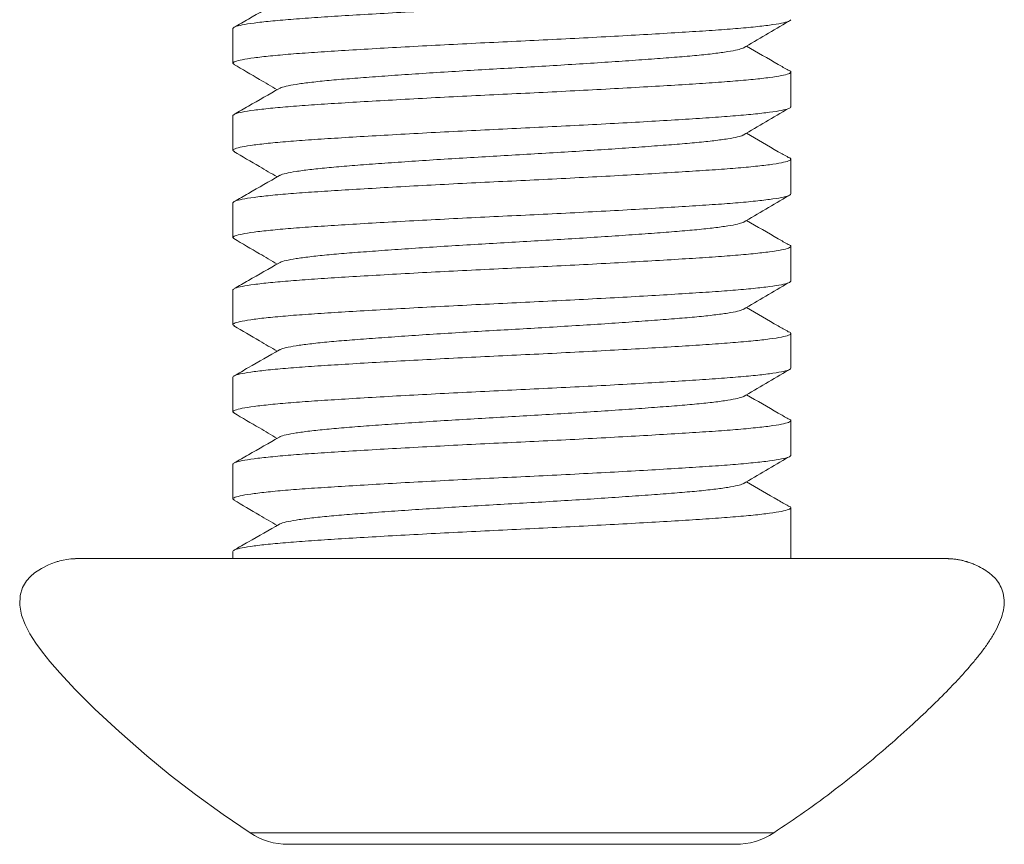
# Model space of a CAD drawing. Header units: millimetres. Extents: x 0 to 420, y 0 to 297.
# Tile 1 of 4: x 156 to 184, y 101 to 125. Entities that reach past the tile are written whole.
import ezdxf

# ---------------------------------------------------------------- set-up
doc = ezdxf.new("R2010")
doc.units = ezdxf.units.MM

msp = doc.modelspace()

# ---------------------------------------------------------------- linework, layer by layer
at = {"color": 7, "linetype": 'Continuous', "lineweight": 15}
for p, q in [((161.775, 124.32), (161.775, 123.323)), ((177.775, 122.073), (177.775, 123.07)), ((161.775, 121.82), (161.775, 120.823)), ((177.775, 119.573), (177.775, 120.57)), ((161.775, 119.32), (161.775, 118.323)), ((177.775, 117.073), (177.775, 118.07)), ((161.775, 116.82), (161.775, 115.823)), ((177.775, 114.573), (177.775, 115.57)), ((161.775, 114.32), (161.775, 113.323)), ((177.775, 112.073), (177.775, 113.07)), ((161.775, 111.82), (161.775, 110.823)), ((177.775, 109.573), (177.775, 110.57)), ((177.775, 109.573), (177.775, 109.116)), ((161.775, 109.32), (161.775, 109.116))]:
    msp.add_line(p, q, dxfattribs=at)
at = {"color": 7, "linetype": 'Continuous', "lineweight": 15, "flags": 128}
msp.add_lwpolyline([(157.256, 109.11), (157.131, 109.103), (157.014, 109.091), (156.903, 109.071), (156.813, 109.049), (156.764, 109.035), (156.738, 109.027), (156.712, 109.019), (156.685, 109.01), (156.587, 108.976), (156.49, 108.937), (156.282, 108.834), (156.083, 108.702), (155.97, 108.604), (155.853, 108.472), (155.744, 108.289), (155.672, 108.058), (155.661, 107.78), (155.716, 107.492), (155.816, 107.221), (155.953, 106.957), (156.121, 106.69), (156.311, 106.429), (156.521, 106.165), (156.809, 105.832), (157.248, 105.363), (157.82, 104.795), (158.517, 104.149), (159.305, 103.459), (159.978, 102.905), (160.704, 102.342), (161.496, 101.768), (162.267, 101.248), (162.267, 101.248)], dxfattribs=at)
at = {"color": 7, "linetype": 'Continuous', "lineweight": 15}
for centre, start, end in [((163.365, 102.917), 236.6968, 270.0004), ((176.186, 102.917), 269.9994, 303.3427)]:
    msp.add_arc(centre, 2, start, end, dxfattribs=at)
for points, knots in [([(161.775, 124.32), (161.788, 124.337), (161.814, 124.37), (162.025, 124.423), (162.362, 124.477), (162.832, 124.531), (163.416, 124.583), (164.103, 124.633), (164.884, 124.683), (165.756, 124.735), (166.705, 124.789), (167.708, 124.843), (168.737, 124.896), (169.775, 124.945), (170.814, 124.995), (171.843, 125.048), (172.846, 125.102), (173.795, 125.156), (174.666, 125.208), (175.448, 125.258), (176.135, 125.308), (176.719, 125.36), (177.188, 125.414), (177.527, 125.468), (177.733, 125.521), (177.788, 125.571), (177.774, 125.604), (177.704, 125.622), (177.701, 125.622)], [0, 0, 0, 0, 0.039386, 0.079459, 0.119885, 0.160311, 0.200384, 0.239771, 0.279157, 0.31923, 0.359656, 0.400082, 0.440155, 0.479541, 0.518927, 0.559001, 0.599427, 0.639852, 0.679926, 0.719312, 0.758698, 0.798771, 0.839197, 0.879623, 0.919696, 0.959083, 0.998469, 1, 1, 1, 1]), ([(163.111, 125.101), (162.814, 124.931), (162.382, 124.684), (161.95, 124.437), (161.816, 124.36)], [0, 0, 0, 0, 0.687757, 1, 1, 1, 1]), ([(177.775, 124.573), (177.763, 124.557), (177.737, 124.523), (177.526, 124.471), (177.188, 124.417), (176.719, 124.363), (176.135, 124.31), (175.448, 124.261), (174.666, 124.211), (173.795, 124.158), (172.846, 124.104), (171.843, 124.05), (170.814, 123.998), (169.775, 123.948), (168.737, 123.898), (167.708, 123.846), (166.705, 123.792), (165.756, 123.738), (164.884, 123.685), (164.103, 123.636), (163.416, 123.586), (162.832, 123.533), (162.363, 123.479), (162.022, 123.425), (161.824, 123.373), (161.75, 123.329), (161.799, 123.302), (161.818, 123.291)], [0, 0, 0, 0, 0.0400195, 0.080737, 0.1218129, 0.1628887, 0.2036063, 0.2436258, 0.2836453, 0.3243628, 0.3654387, 0.4065145, 0.4472321, 0.4872516, 0.527271, 0.5679886, 0.6090644, 0.6501403, 0.6908578, 0.7308773, 0.7708968, 0.8116144, 0.8526902, 0.8937661, 0.9344836, 0.9745031, 1, 1, 1, 1]), ([(176.408, 123.758), (176.624, 123.885), (177.056, 124.14), (177.489, 124.395), (177.705, 124.522)], [0, 0, 0, 0, 0.499968, 1, 1, 1, 1]), ([(176.404, 123.758), (176.359, 123.742), (176.265, 123.708), (175.981, 123.656), (175.59, 123.602), (175.1, 123.549), (174.525, 123.5), (173.871, 123.45), (173.141, 123.397), (172.346, 123.343), (171.507, 123.29), (170.645, 123.237), (169.775, 123.187), (168.906, 123.137), (168.044, 123.085), (167.204, 123.031), (166.41, 122.977), (165.68, 122.924), (165.025, 122.875), (164.45, 122.825), (163.961, 122.772), (163.567, 122.718), (163.29, 122.665), (163.143, 122.625), (163.124, 122.605), (163.12, 122.601)], [0, 0, 0, 0, 0.04143, 0.087082, 0.132735, 0.177989, 0.222465, 0.266941, 0.312195, 0.357847, 0.4035, 0.448754, 0.49323, 0.537706, 0.58296, 0.628612, 0.674265, 0.719518, 0.763995, 0.808471, 0.853724, 0.899377, 0.94503, 0.990283, 1, 1, 1, 1]), ([(177.702, 123.123), (177.607, 123.178), (177.206, 123.408), (176.807, 123.637), (176.501, 123.813)], [0, 0, 0, 0, 0.2370257, 1, 1, 1, 1]), ([(161.775, 121.82), (161.788, 121.837), (161.814, 121.87), (162.025, 121.923), (162.362, 121.977), (162.832, 122.031), (163.416, 122.083), (164.103, 122.133), (164.884, 122.183), (165.756, 122.235), (166.705, 122.289), (167.708, 122.343), (168.737, 122.396), (169.775, 122.445), (170.814, 122.495), (171.843, 122.548), (172.846, 122.602), (173.795, 122.656), (174.666, 122.708), (175.448, 122.758), (176.135, 122.808), (176.719, 122.86), (177.188, 122.914), (177.527, 122.968), (177.733, 123.021), (177.788, 123.071), (177.774, 123.104), (177.704, 123.122), (177.701, 123.122)], [0, 0, 0, 0, 0.0393862, 0.0794595, 0.1198853, 0.1603112, 0.2003844, 0.2397706, 0.2791568, 0.3192301, 0.3596559, 0.4000818, 0.440155, 0.4795413, 0.5189275, 0.5590007, 0.5994266, 0.6398524, 0.6799257, 0.7193119, 0.7586981, 0.7987713, 0.8391972, 0.8796231, 0.9196963, 0.9590825, 0.9984687, 1, 1, 1, 1]), ([(161.802, 123.292), (162.047, 123.148), (162.461, 122.905), (162.875, 122.662), (163.044, 122.563)], [0, 0, 0, 0, 0.591965, 1, 1, 1, 1]), ([(163.111, 122.601), (162.814, 122.431), (162.382, 122.184), (161.95, 121.937), (161.816, 121.86)], [0, 0, 0, 0, 0.687757, 1, 1, 1, 1]), ([(177.775, 122.073), (177.763, 122.057), (177.737, 122.023), (177.526, 121.971), (177.188, 121.917), (176.719, 121.863), (176.135, 121.81), (175.448, 121.761), (174.666, 121.711), (173.795, 121.658), (172.846, 121.604), (171.843, 121.55), (170.814, 121.498), (169.775, 121.448), (168.737, 121.398), (167.708, 121.346), (166.705, 121.292), (165.756, 121.238), (164.884, 121.185), (164.103, 121.136), (163.416, 121.086), (162.832, 121.033), (162.363, 120.979), (162.022, 120.925), (161.824, 120.873), (161.75, 120.829), (161.799, 120.802), (161.818, 120.791)], [0, 0, 0, 0, 0.040019, 0.080737, 0.121813, 0.162889, 0.203606, 0.243626, 0.283645, 0.324363, 0.365439, 0.406515, 0.447232, 0.487252, 0.527271, 0.567989, 0.609064, 0.65014, 0.690858, 0.730877, 0.770897, 0.811614, 0.85269, 0.893766, 0.934484, 0.974503, 1, 1, 1, 1]), ([(176.408, 121.258), (176.624, 121.385), (177.056, 121.64), (177.489, 121.895), (177.705, 122.022)], [0, 0, 0, 0, 0.499968, 1, 1, 1, 1]), ([(176.404, 121.258), (176.359, 121.242), (176.265, 121.208), (175.981, 121.156), (175.59, 121.102), (175.1, 121.049), (174.525, 121), (173.871, 120.95), (173.141, 120.897), (172.346, 120.843), (171.507, 120.79), (170.645, 120.737), (169.775, 120.687), (168.906, 120.637), (168.044, 120.585), (167.204, 120.531), (166.41, 120.477), (165.68, 120.424), (165.025, 120.375), (164.45, 120.325), (163.961, 120.272), (163.567, 120.218), (163.29, 120.165), (163.143, 120.125), (163.124, 120.105), (163.12, 120.101)], [0, 0, 0, 0, 0.04143, 0.087082, 0.132735, 0.177989, 0.222465, 0.266941, 0.312195, 0.357847, 0.4035, 0.448754, 0.49323, 0.537706, 0.58296, 0.628612, 0.674265, 0.719518, 0.763995, 0.808471, 0.853724, 0.899377, 0.94503, 0.990283, 1, 1, 1, 1]), ([(177.702, 120.623), (177.607, 120.678), (177.206, 120.908), (176.807, 121.137), (176.501, 121.313)], [0, 0, 0, 0, 0.237026, 1, 1, 1, 1]), ([(161.775, 119.32), (161.788, 119.337), (161.814, 119.37), (162.025, 119.423), (162.362, 119.477), (162.832, 119.531), (163.416, 119.583), (164.103, 119.633), (164.884, 119.683), (165.756, 119.735), (166.705, 119.789), (167.708, 119.843), (168.737, 119.896), (169.775, 119.945), (170.814, 119.995), (171.843, 120.048), (172.846, 120.102), (173.795, 120.156), (174.666, 120.208), (175.448, 120.258), (176.135, 120.308), (176.719, 120.36), (177.188, 120.414), (177.527, 120.468), (177.733, 120.521), (177.788, 120.571), (177.774, 120.604), (177.704, 120.622), (177.701, 120.622)], [0, 0, 0, 0, 0.0393862, 0.0794595, 0.1198853, 0.1603112, 0.2003844, 0.2397706, 0.2791568, 0.3192301, 0.3596559, 0.4000818, 0.440155, 0.4795413, 0.5189275, 0.5590007, 0.5994266, 0.6398524, 0.6799257, 0.7193119, 0.7586981, 0.7987713, 0.8391972, 0.8796231, 0.9196963, 0.9590825, 0.9984687, 1, 1, 1, 1]), ([(161.802, 120.792), (162.047, 120.648), (162.461, 120.405), (162.875, 120.162), (163.044, 120.063)], [0, 0, 0, 0, 0.591965, 1, 1, 1, 1]), ([(163.111, 120.101), (162.814, 119.931), (162.382, 119.684), (161.95, 119.437), (161.816, 119.36)], [0, 0, 0, 0, 0.687757, 1, 1, 1, 1]), ([(177.775, 119.573), (177.763, 119.557), (177.737, 119.523), (177.526, 119.471), (177.188, 119.417), (176.719, 119.363), (176.135, 119.31), (175.448, 119.261), (174.666, 119.211), (173.795, 119.158), (172.846, 119.104), (171.843, 119.05), (170.814, 118.998), (169.775, 118.948), (168.737, 118.898), (167.708, 118.846), (166.705, 118.792), (165.756, 118.738), (164.884, 118.685), (164.103, 118.636), (163.416, 118.586), (162.832, 118.533), (162.363, 118.479), (162.022, 118.425), (161.824, 118.373), (161.75, 118.329), (161.799, 118.302), (161.818, 118.291)], [0, 0, 0, 0, 0.0400195, 0.080737, 0.1218129, 0.1628887, 0.2036063, 0.2436258, 0.2836453, 0.3243628, 0.3654387, 0.4065145, 0.4472321, 0.4872516, 0.527271, 0.5679886, 0.6090644, 0.6501403, 0.6908578, 0.7308773, 0.7708968, 0.8116144, 0.8526902, 0.8937661, 0.9344836, 0.9745031, 1, 1, 1, 1]), ([(176.408, 118.758), (176.624, 118.885), (177.056, 119.14), (177.489, 119.395), (177.705, 119.522)], [0, 0, 0, 0, 0.499968, 1, 1, 1, 1]), ([(176.404, 118.758), (176.359, 118.742), (176.265, 118.708), (175.981, 118.656), (175.59, 118.602), (175.1, 118.549), (174.525, 118.5), (173.871, 118.45), (173.141, 118.397), (172.346, 118.343), (171.507, 118.29), (170.645, 118.237), (169.775, 118.187), (168.906, 118.137), (168.044, 118.085), (167.204, 118.031), (166.41, 117.977), (165.68, 117.924), (165.025, 117.875), (164.45, 117.825), (163.961, 117.772), (163.567, 117.718), (163.29, 117.665), (163.143, 117.625), (163.124, 117.605), (163.12, 117.601)], [0, 0, 0, 0, 0.04143, 0.087082, 0.132735, 0.177989, 0.222465, 0.266941, 0.312195, 0.357847, 0.4035, 0.448754, 0.49323, 0.537706, 0.58296, 0.628612, 0.674265, 0.719518, 0.763995, 0.808471, 0.853724, 0.899377, 0.94503, 0.990283, 1, 1, 1, 1]), ([(177.702, 118.123), (177.607, 118.178), (177.206, 118.408), (176.807, 118.637), (176.501, 118.813)], [0, 0, 0, 0, 0.2370257, 1, 1, 1, 1]), ([(161.775, 116.82), (161.788, 116.837), (161.814, 116.87), (162.025, 116.923), (162.362, 116.977), (162.832, 117.031), (163.416, 117.083), (164.103, 117.133), (164.884, 117.183), (165.756, 117.235), (166.705, 117.289), (167.708, 117.343), (168.737, 117.396), (169.775, 117.445), (170.814, 117.495), (171.843, 117.548), (172.846, 117.602), (173.795, 117.656), (174.666, 117.708), (175.448, 117.758), (176.135, 117.808), (176.719, 117.86), (177.188, 117.914), (177.527, 117.968), (177.733, 118.021), (177.788, 118.071), (177.774, 118.104), (177.704, 118.122), (177.701, 118.122)], [0, 0, 0, 0, 0.039386, 0.079459, 0.119885, 0.160311, 0.200384, 0.239771, 0.279157, 0.31923, 0.359656, 0.400082, 0.440155, 0.479541, 0.518927, 0.559001, 0.599427, 0.639852, 0.679926, 0.719312, 0.758698, 0.798771, 0.839197, 0.879623, 0.919696, 0.959083, 0.998469, 1, 1, 1, 1]), ([(161.802, 118.292), (162.047, 118.148), (162.461, 117.905), (162.875, 117.662), (163.044, 117.563)], [0, 0, 0, 0, 0.591965, 1, 1, 1, 1]), ([(163.111, 117.601), (162.814, 117.431), (162.382, 117.184), (161.95, 116.937), (161.816, 116.86)], [0, 0, 0, 0, 0.687757, 1, 1, 1, 1]), ([(177.775, 117.073), (177.763, 117.057), (177.737, 117.023), (177.526, 116.971), (177.188, 116.917), (176.719, 116.863), (176.135, 116.81), (175.448, 116.761), (174.666, 116.711), (173.795, 116.658), (172.846, 116.604), (171.843, 116.55), (170.814, 116.498), (169.775, 116.448), (168.737, 116.398), (167.708, 116.346), (166.705, 116.292), (165.756, 116.238), (164.884, 116.185), (164.103, 116.136), (163.416, 116.086), (162.832, 116.033), (162.363, 115.979), (162.022, 115.925), (161.824, 115.873), (161.75, 115.829), (161.799, 115.802), (161.818, 115.791)], [0, 0, 0, 0, 0.0400195, 0.080737, 0.1218129, 0.1628887, 0.2036063, 0.2436258, 0.2836453, 0.3243628, 0.3654387, 0.4065145, 0.4472321, 0.4872516, 0.527271, 0.5679886, 0.6090644, 0.6501403, 0.6908578, 0.7308773, 0.7708968, 0.8116144, 0.8526902, 0.8937661, 0.9344836, 0.9745031, 1, 1, 1, 1]), ([(176.408, 116.258), (176.624, 116.385), (177.056, 116.64), (177.489, 116.895), (177.705, 117.022)], [0, 0, 0, 0, 0.4999677, 1, 1, 1, 1]), ([(176.404, 116.258), (176.359, 116.242), (176.265, 116.208), (175.981, 116.156), (175.59, 116.102), (175.1, 116.049), (174.525, 116), (173.871, 115.95), (173.141, 115.897), (172.346, 115.843), (171.507, 115.79), (170.645, 115.737), (169.775, 115.687), (168.906, 115.637), (168.044, 115.585), (167.204, 115.531), (166.41, 115.477), (165.68, 115.424), (165.025, 115.375), (164.45, 115.325), (163.961, 115.272), (163.567, 115.218), (163.29, 115.165), (163.143, 115.125), (163.124, 115.105), (163.12, 115.101)], [0, 0, 0, 0, 0.04143, 0.087082, 0.132735, 0.177989, 0.222465, 0.266941, 0.312195, 0.357847, 0.4035, 0.448754, 0.49323, 0.537706, 0.58296, 0.628612, 0.674265, 0.719518, 0.763995, 0.808471, 0.853724, 0.899377, 0.94503, 0.990283, 1, 1, 1, 1]), ([(177.702, 115.623), (177.607, 115.678), (177.206, 115.908), (176.807, 116.137), (176.501, 116.313)], [0, 0, 0, 0, 0.237026, 1, 1, 1, 1]), ([(161.802, 115.792), (162.047, 115.648), (162.461, 115.405), (162.875, 115.162), (163.044, 115.063)], [0, 0, 0, 0, 0.591965, 1, 1, 1, 1]), ([(161.775, 114.32), (161.788, 114.337), (161.814, 114.37), (162.025, 114.423), (162.362, 114.477), (162.832, 114.531), (163.416, 114.583), (164.103, 114.633), (164.884, 114.683), (165.756, 114.735), (166.705, 114.789), (167.708, 114.843), (168.737, 114.896), (169.775, 114.945), (170.814, 114.995), (171.843, 115.048), (172.846, 115.102), (173.795, 115.156), (174.666, 115.208), (175.448, 115.258), (176.135, 115.308), (176.719, 115.36), (177.188, 115.414), (177.527, 115.468), (177.733, 115.521), (177.788, 115.571), (177.774, 115.604), (177.704, 115.622), (177.701, 115.622)], [0, 0, 0, 0, 0.039386, 0.079459, 0.119885, 0.160311, 0.200384, 0.239771, 0.279157, 0.31923, 0.359656, 0.400082, 0.440155, 0.479541, 0.518927, 0.559001, 0.599427, 0.639852, 0.679926, 0.719312, 0.758698, 0.798771, 0.839197, 0.879623, 0.919696, 0.959083, 0.998469, 1, 1, 1, 1]), ([(163.111, 115.101), (162.814, 114.931), (162.382, 114.684), (161.95, 114.437), (161.816, 114.36)], [0, 0, 0, 0, 0.687757, 1, 1, 1, 1]), ([(177.775, 114.573), (177.763, 114.557), (177.737, 114.523), (177.526, 114.471), (177.188, 114.417), (176.719, 114.363), (176.135, 114.31), (175.448, 114.261), (174.666, 114.211), (173.795, 114.158), (172.846, 114.104), (171.843, 114.05), (170.814, 113.998), (169.775, 113.948), (168.737, 113.898), (167.708, 113.846), (166.705, 113.792), (165.756, 113.738), (164.884, 113.685), (164.103, 113.636), (163.416, 113.586), (162.832, 113.533), (162.363, 113.479), (162.022, 113.425), (161.824, 113.373), (161.75, 113.329), (161.799, 113.302), (161.818, 113.291)], [0, 0, 0, 0, 0.0400195, 0.080737, 0.1218129, 0.1628887, 0.2036063, 0.2436258, 0.2836453, 0.3243628, 0.3654387, 0.4065145, 0.4472321, 0.4872516, 0.527271, 0.5679886, 0.6090644, 0.6501403, 0.6908578, 0.7308773, 0.7708968, 0.8116144, 0.8526902, 0.8937661, 0.9344836, 0.9745031, 1, 1, 1, 1]), ([(176.408, 113.758), (176.624, 113.885), (177.056, 114.14), (177.489, 114.395), (177.705, 114.522)], [0, 0, 0, 0, 0.499968, 1, 1, 1, 1]), ([(177.702, 113.123), (177.607, 113.178), (177.206, 113.408), (176.807, 113.637), (176.501, 113.813)], [0, 0, 0, 0, 0.237026, 1, 1, 1, 1]), ([(176.404, 113.758), (176.359, 113.742), (176.265, 113.708), (175.981, 113.656), (175.59, 113.602), (175.1, 113.549), (174.525, 113.5), (173.871, 113.45), (173.141, 113.397), (172.346, 113.343), (171.507, 113.29), (170.645, 113.237), (169.775, 113.187), (168.906, 113.137), (168.044, 113.085), (167.204, 113.031), (166.41, 112.977), (165.68, 112.924), (165.025, 112.875), (164.45, 112.825), (163.961, 112.772), (163.567, 112.718), (163.29, 112.665), (163.143, 112.625), (163.124, 112.605), (163.12, 112.601)], [0, 0, 0, 0, 0.04143, 0.087082, 0.132735, 0.177989, 0.222465, 0.266941, 0.312195, 0.357847, 0.4035, 0.448754, 0.49323, 0.537706, 0.58296, 0.628612, 0.674265, 0.719518, 0.763995, 0.808471, 0.853724, 0.899377, 0.94503, 0.990283, 1, 1, 1, 1]), ([(161.802, 113.292), (162.047, 113.148), (162.461, 112.905), (162.875, 112.662), (163.044, 112.563)], [0, 0, 0, 0, 0.5919651, 1, 1, 1, 1]), ([(161.775, 111.82), (161.788, 111.837), (161.814, 111.87), (162.025, 111.923), (162.362, 111.977), (162.832, 112.031), (163.416, 112.083), (164.103, 112.133), (164.884, 112.183), (165.756, 112.235), (166.705, 112.289), (167.708, 112.343), (168.737, 112.396), (169.775, 112.445), (170.814, 112.495), (171.843, 112.548), (172.846, 112.602), (173.795, 112.656), (174.666, 112.708), (175.448, 112.758), (176.135, 112.808), (176.719, 112.86), (177.188, 112.914), (177.527, 112.968), (177.733, 113.021), (177.788, 113.071), (177.774, 113.104), (177.704, 113.122), (177.701, 113.122)], [0, 0, 0, 0, 0.039386, 0.079459, 0.119885, 0.160311, 0.200384, 0.239771, 0.279157, 0.31923, 0.359656, 0.400082, 0.440155, 0.479541, 0.518927, 0.559001, 0.599427, 0.639852, 0.679926, 0.719312, 0.758698, 0.798771, 0.839197, 0.879623, 0.919696, 0.959083, 0.998469, 1, 1, 1, 1]), ([(163.111, 112.601), (162.814, 112.431), (162.382, 112.184), (161.95, 111.937), (161.816, 111.86)], [0, 0, 0, 0, 0.687757, 1, 1, 1, 1]), ([(177.775, 112.073), (177.763, 112.057), (177.737, 112.023), (177.526, 111.971), (177.188, 111.917), (176.719, 111.863), (176.135, 111.81), (175.448, 111.761), (174.666, 111.711), (173.795, 111.658), (172.846, 111.604), (171.843, 111.55), (170.814, 111.498), (169.775, 111.448), (168.737, 111.398), (167.708, 111.346), (166.705, 111.292), (165.756, 111.238), (164.884, 111.185), (164.103, 111.136), (163.416, 111.086), (162.832, 111.033), (162.363, 110.979), (162.022, 110.925), (161.824, 110.873), (161.75, 110.829), (161.799, 110.802), (161.818, 110.791)], [0, 0, 0, 0, 0.0400195, 0.080737, 0.1218129, 0.1628887, 0.2036063, 0.2436258, 0.2836453, 0.3243628, 0.3654387, 0.4065145, 0.4472321, 0.4872516, 0.527271, 0.5679886, 0.6090644, 0.6501403, 0.6908578, 0.7308773, 0.7708968, 0.8116144, 0.8526902, 0.8937661, 0.9344836, 0.9745031, 1, 1, 1, 1]), ([(176.408, 111.258), (176.624, 111.385), (177.056, 111.64), (177.489, 111.895), (177.705, 112.022)], [0, 0, 0, 0, 0.4999677, 1, 1, 1, 1]), ([(176.404, 111.258), (176.359, 111.242), (176.265, 111.208), (175.981, 111.156), (175.59, 111.102), (175.1, 111.049), (174.525, 111), (173.871, 110.95), (173.141, 110.897), (172.346, 110.843), (171.507, 110.79), (170.645, 110.737), (169.775, 110.687), (168.906, 110.637), (168.044, 110.585), (167.204, 110.531), (166.41, 110.477), (165.68, 110.424), (165.025, 110.375), (164.45, 110.325), (163.961, 110.272), (163.567, 110.218), (163.29, 110.165), (163.143, 110.125), (163.124, 110.105), (163.12, 110.101)], [0, 0, 0, 0, 0.04143, 0.087082, 0.132735, 0.177989, 0.222465, 0.266941, 0.312195, 0.357847, 0.4035, 0.448754, 0.49323, 0.537706, 0.58296, 0.628612, 0.674265, 0.719518, 0.763995, 0.808471, 0.853724, 0.899377, 0.94503, 0.990283, 1, 1, 1, 1]), ([(177.702, 110.623), (177.607, 110.678), (177.206, 110.908), (176.807, 111.137), (176.501, 111.313)], [0, 0, 0, 0, 0.237026, 1, 1, 1, 1]), ([(161.802, 110.792), (162.047, 110.648), (162.461, 110.405), (162.875, 110.162), (163.044, 110.063)], [0, 0, 0, 0, 0.591965, 1, 1, 1, 1]), ([(161.775, 109.32), (161.788, 109.337), (161.814, 109.37), (162.025, 109.423), (162.362, 109.477), (162.832, 109.531), (163.416, 109.583), (164.103, 109.633), (164.884, 109.683), (165.756, 109.735), (166.705, 109.789), (167.708, 109.843), (168.737, 109.896), (169.775, 109.945), (170.814, 109.995), (171.843, 110.048), (172.846, 110.102), (173.795, 110.156), (174.666, 110.208), (175.448, 110.258), (176.135, 110.308), (176.719, 110.36), (177.188, 110.414), (177.527, 110.468), (177.733, 110.521), (177.788, 110.571), (177.774, 110.604), (177.704, 110.622), (177.701, 110.622)], [0, 0, 0, 0, 0.039386, 0.079459, 0.119885, 0.160311, 0.200384, 0.239771, 0.279157, 0.31923, 0.359656, 0.400082, 0.440155, 0.479541, 0.518927, 0.559001, 0.599427, 0.639852, 0.679926, 0.719312, 0.758698, 0.798771, 0.839197, 0.879623, 0.919696, 0.959083, 0.998469, 1, 1, 1, 1]), ([(163.111, 110.101), (162.814, 109.931), (162.382, 109.684), (161.95, 109.437), (161.816, 109.36)], [0, 0, 0, 0, 0.687757, 1, 1, 1, 1]), ([(177.284, 101.248), (177.58, 101.445), (178.181, 101.846), (179.036, 102.477), (179.843, 103.116), (180.581, 103.742), (181.251, 104.34), (181.839, 104.893), (182.329, 105.384), (182.717, 105.799), (183.01, 106.137), (183.239, 106.423), (183.431, 106.686), (183.6, 106.949), (183.739, 107.216), (183.844, 107.491), (183.901, 107.774), (183.893, 108.048), (183.82, 108.284), (183.71, 108.466), (183.59, 108.6), (183.442, 108.727), (183.279, 108.834), (183.096, 108.924), (182.968, 108.975), (182.904, 108.998), (182.866, 109.01), (182.838, 109.019), (182.811, 109.028), (182.775, 109.038), (182.708, 109.057), (182.618, 109.078), (182.521, 109.094), (182.417, 109.104), (182.257, 109.113), (182.033, 109.116), (181.737, 109.116), (181.4, 109.116), (181.004, 109.116), (180.537, 109.116), (180.028, 109.116), (179.475, 109.116), (178.891, 109.116), (178.22, 109.116), (177.456, 109.116), (176.598, 109.116), (175.663, 109.116), (174.676, 109.116), (173.551, 109.116), (172.289, 109.116), (170.9, 109.116), (169.519, 109.116), (168.163, 109.116), (166.847, 109.116), (165.582, 109.116), (164.373, 109.116), (163.226, 109.116), (162.15, 109.116), (161.155, 109.116), (160.252, 109.116), (159.453, 109.116), (158.768, 109.116), (158.208, 109.116), (157.781, 109.116), (157.484, 109.116), (157.31, 109.116), (157.255, 109.116), (157.257, 109.115), (157.257, 109.115)], [0, 0, 0, 0, 0.0211131, 0.0427899, 0.0630437, 0.082156, 0.1001406, 0.1163281, 0.1301103, 0.1413003, 0.1499898, 0.1566655, 0.1630554, 0.1692797, 0.1751606, 0.1808701, 0.1866646, 0.1921663, 0.1969562, 0.2011664, 0.2046487, 0.2076218, 0.2125571, 0.2171537, 0.2195399, 0.2207567, 0.2213391, 0.2219044, 0.2224837, 0.223105, 0.2245511, 0.2285533, 0.2365235, 0.2475403, 0.2594988, 0.2818325, 0.3019164, 0.3208493, 0.3395005, 0.3579747, 0.3779095, 0.3941919, 0.4116131, 0.4301718, 0.4498668, 0.4707002, 0.4924393, 0.5140563, 0.5354292, 0.5635403, 0.5912243, 0.6184786, 0.6452981, 0.6716864, 0.6976468, 0.7233683, 0.7490951, 0.774833, 0.8005824, 0.8263384, 0.8520991, 0.8778696, 0.9033879, 0.9280752, 0.9519097, 0.9748944, 0.9970288, 1, 1, 1, 1]), ([(182.293, 109.115), (182.294, 109.115), (182.295, 109.116), (182.241, 109.116), (182.067, 109.116), (181.77, 109.116), (181.343, 109.116), (180.783, 109.116), (180.099, 109.116), (179.296, 109.116), (178.521, 109.116), (177.98, 109.116), (177.775, 109.116)], [0, 0, 0, 0, 0.01381, 0.116702, 0.223549, 0.334349, 0.449117, 0.567752, 0.68756, 0.80732, 0.927056, 1, 1, 1, 1]), ([(176.186, 100.917), (176.186, 100.917), (176.144, 100.917), (175.979, 100.917), (175.856, 100.917), (175.536, 100.917), (175.337, 100.917), (174.868, 100.917), (174.603, 100.917), (174.012, 100.917), (173.682, 100.917), (172.985, 100.917), (172.617, 100.917), (171.842, 100.917), (171.435, 100.917), (170.615, 100.917), (170.199, 100.917), (169.354, 100.917), (168.936, 100.917), (168.117, 100.917), (167.711, 100.917), (166.934, 100.917), (166.566, 100.917), (165.87, 100.917), (165.539, 100.917), (164.948, 100.917), (164.683, 100.917), (164.215, 100.917), (164.014, 100.917), (163.535, 100.917), (163.364, 100.917), (163.365, 100.917)], [0, 0, 0, 0, 0.0625, 0.0625, 0.125, 0.125, 0.1875, 0.1875, 0.25, 0.25, 0.3125, 0.3125, 0.375, 0.375, 0.4375, 0.4375, 0.5, 0.5, 0.5625, 0.5625, 0.625, 0.625, 0.6875, 0.6875, 0.75, 0.75, 0.8125, 0.8125, 0.875, 0.875, 1, 1, 1, 1])]:
    msp.add_open_spline(points, degree=3, knots=knots, dxfattribs=at)
at = {"color": 8, "linetype": 'Continuous', "lineweight": 15}
msp.add_open_spline([(162.266, 101.246), (162.266, 101.246), (162.255, 101.246), (162.298, 101.246), (162.406, 101.246), (162.575, 101.246), (162.78, 101.246), (163.039, 101.246), (163.346, 101.246), (163.696, 101.246), (164.088, 101.246), (164.525, 101.246), (165.001, 101.246), (165.506, 101.246), (166.04, 101.246), (166.607, 101.246), (167.196, 101.246), (167.798, 101.246), (168.413, 101.246), (169.044, 101.246), (169.68, 101.246), (170.31, 101.246), (170.936, 101.246), (171.56, 101.246), (172.172, 101.246), (172.76, 101.246), (173.327, 101.246), (173.875, 101.246), (174.393, 101.246), (174.873, 101.246), (175.319, 101.246), (175.728, 101.246), (176.095, 101.246), (176.414, 101.246), (176.687, 101.246), (176.913, 101.246), (177.108, 101.246), (177.254, 101.246), (177.275, 101.246), (177.285, 101.246)], degree=3, knots=[0, 0, 0, 0, 0.000233, 0.033203, 0.066536, 0.092993, 0.119449, 0.146676, 0.173904, 0.200393, 0.226882, 0.254141, 0.2814, 0.307909, 0.334418, 0.361696, 0.388974, 0.415434, 0.441896, 0.469122, 0.496349, 0.522784, 0.549219, 0.576422, 0.603624, 0.630046, 0.656468, 0.683658, 0.710849, 0.737282, 0.763714, 0.790917, 0.81812, 0.844569, 0.871017, 0.898235, 0.925453, 0.962472, 1, 1, 1, 1], dxfattribs=at)

doc.saveas('drawing.dxf')
